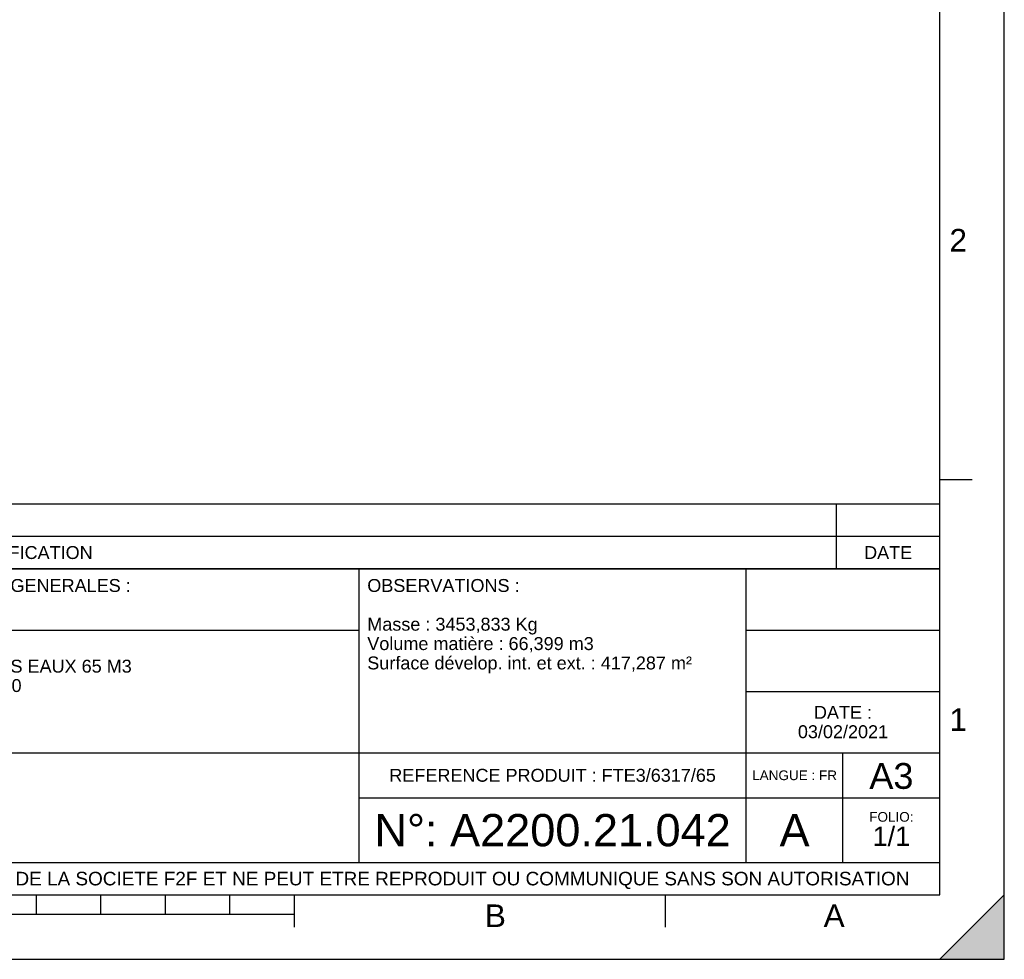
# Model space of a CAD drawing. Header units: millimetres. Extents: x 0 to 420, y 0 to 297.
# Tile 25 of 37: x 267 to 420, y 0 to 146. Entities that reach past the tile are written whole.
import ezdxf

# ---------------------------------------------------------------- set-up
doc = ezdxf.new("R2010")
doc.units = ezdxf.units.MM
doc.header["$LTSCALE"] = 23.1
doc.layers.get('0').update_dxf_attribs({"linetype": 'CONTINUOUS'})
doc.styles.get("Standard").update_dxf_attribs({"font": 'arial.ttf'})
doc.styles.add('TEXTSTYLE_2', font='arial.ttf')

# ---------------------------------------------------------------- blocks, each defined once
blk = doc.blocks.new('MARGEA3_BL0', base_point=(210.000078, 148.5))
at = {"color": 7, "linetype": 'Continuous'}
for p, q in [((420, 0), (420, 296.999914)), ((420.000078, 0.000001), (420.000078, 297.000001)), ((410.000078, 10.000001), (410.000078, 287.000001)), ((415.000078, 74.250001), (410.000078, 74.250001)), ((10.000078, 10.000001), (410.000078, 10.000001)), ((270.000078, 7.000001), (270.000078, 10.000001)), ((280.000078, 7.000001), (280.000078, 10.000001)), ((290.000078, 7.000001), (290.000078, 10.000001)), ((300.000078, 7.000001), (300.000078, 10.000001)), ((310.000078, 5.000001), (310.000078, 10.000001)), ((367.500078, 5.000001), (367.500078, 10.000001)), ((420, 10), (410, 0)), ((420, 10), (410, 0)), ((420.000078, 10.000001), (410.000078, 0.000001)), ((420, 0), (420, 10)), ((420.000078, 0.000001), (420.000078, 10.000001)), ((110.000078, 7.000001), (310.000078, 7.000001)), ((0.000078, 0), (420.000078, 0)), ((410, 0), (420, 0)), ((410.000078, 0.000001), (420.000078, 0.000001))]:
    blk.add_line(p, q, dxfattribs=at)
blk.add_solid([(420, 10), (410, 0), (420, 0)], dxfattribs=at)
at = {"color": 7, "linetype": 'Continuous', "style": 'TEXTSTYLE_2', "oblique": 0.00001872}
for s, p in [('2', (411.500078, 109.625001)), ('1', (411.500078, 35.375001)), ('B', (339.500078, 5.000001)), ('A', (392.000078, 5.000001))]:
    blk.add_text(s, height=3.5, dxfattribs=at).set_placement(p)
blk = doc.blocks.new('*T5')
at = {"color": 2, "linetype": 'Continuous'}
for p, q in [((0, 0), (0, 50.5)), ((0, 50.5), (190, 50.5)), ((25, 22), (25, 50.5)), ((100, 5), (100, 50.5)), ((160, 5), (160, 50.5)), ((190, 0), (190, 50.5)), ((0, 41), (100, 41)), ((160, 41), (190, 41)), ((0, 31.5), (25, 31.5)), ((160, 31.5), (190, 31.5)), ((0, 22), (190, 22)), ((175, 5), (175, 22)), ((100, 15), (190, 15)), ((0, 5), (190, 5)), ((0, 0), (190, 0))]:
    blk.add_line(p, q, dxfattribs=at)
at = {"color": 5, "linetype": 'Continuous', "line_spacing_factor": 0.9}
for s, insert, char_height, width, attachment_point in [('MATIERE :\\P ', (1.28, 48.9), 2, 27.8662, 1), ('TOLERANCES GENERALES :\\P±10mm', (26.28, 48.9), 2, 76.5502, 1), ('OBSERVATIONS :\\P \\PMasse : 3453,833 Kg\\PVolume matière : 66,399 m3\\PSurface dévelop. int. et ext. : 417,287 m²', (101.28, 48.9), 2, 100.5056, 1), ('ECHELLE :\\P\\H2.5;13:1000', (1.28, 39.4), 2, 28.5204, 1), ('TITRE :\\PFOSSE TOUTES EAUX 65 M3\\PDIAMETRE 2300\\P20 A 60 M3', (26.28, 39.4), 2, 76.8476, 1), ('DATE :\\P03/02/2021', (175, 29.25), 2, 27.9554, 2), ('A3', (182.5, 20.4), 4, 13.6506, 2), ('REFERENCE PRODUIT : FTE3/6317/65', (130, 19.5), 2, 101.0558, 2), ('LANGUE : FR', (167.5, 19.25), 1.5, 26.2639, 2), ('N°: A2200.21.042', (130, 12.5), 5, 110.3346, 2), ('A', (167.5, 12.5), 5, 9.2937, 2), ('FOLIO:  \\P\\H3.0;1/1', (182.5, 12.81), 1.5, 16.0372, 2), ('CE PLAN EST LA PROPRIETE DE LA SOCIETE F2F ET NE PEUT ETRE REPRODUIT OU COMMUNIQUE SANS SON AUTORISATION', (95, 3.55), 2.1, 360.4506, 2)]:
    blk.add_mtext(s, dxfattribs=dict(at, insert=insert, char_height=char_height, width=width, attachment_point=attachment_point))
blk = doc.blocks.new('*T6')
at = {"color": 2, "linetype": 'Continuous'}
for p, q in [((190, 10), (0, 10)), ((0, 0), (0, 10)), ((8, 0), (8, 10)), ((16, 0), (16, 10)), ((174, 0), (174, 10)), ((190, 0), (190, 10)), ((190, 5), (0, 5)), ((190, 0), (0, 0))]:
    blk.add_line(p, q, dxfattribs=at)
at = {"color": 5, "linetype": 'Continuous', "char_height": 2, "line_spacing_factor": 0.9}
for s, insert, width, attachment_point in [('REV', (4, 3.5), 11.4647, 2), ('PAR', (12, 3.5), 11.4647, 2), ('NATURE DE LA MODIFICATION', (17.28, 3.5), 82.7212, 1), ('DATE', (182, 3.5), 14.8699, 2)]:
    blk.add_mtext(s, dxfattribs=dict(at, insert=insert, width=width, attachment_point=attachment_point))

msp = doc.modelspace()

# ---------------------------------------------------------------- linework, layer by layer
at = {"color": 7, "linetype": 'Continuous'}
for p, q in [((420, 0), (420, 297)), ((0, 0), (420, 0))]:
    msp.add_line(p, q, dxfattribs=at)

# ---------------------------------------------------------------- block references
msp.add_blockref('MARGEA3_BL0', (210, 148.5), dxfattribs=at)
for name, p in [('*T6', (220, 60.5)), ('*T5', (220, 10))]:
    msp.add_blockref(name, p)

doc.saveas('drawing.dxf')
